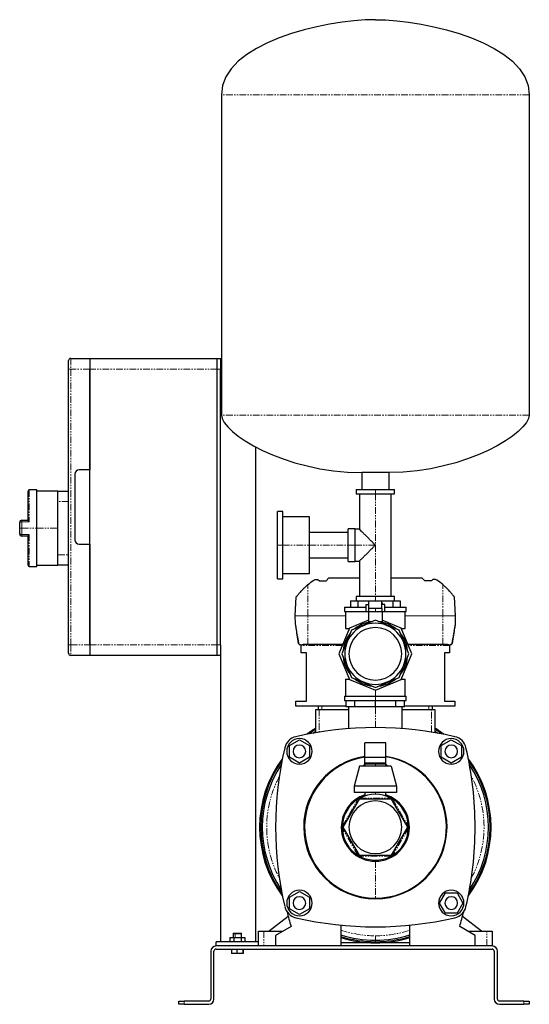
# Model space of a CAD drawing. Header units: millimetres. Extents: x 5 to 1682, y 12 to 941.
# Tile 3 of 3: x 1202 to 1682, y 12 to 941. Entities that reach past the tile are written whole.
import ezdxf

# ---------------------------------------------------------------- set-up
doc = ezdxf.new("R2010")
doc.units = ezdxf.units.MM
doc.linetypes.add('PHANTOM', pattern=[12.7, 6.35, -1.27, 1.27, -1.27, 1.27, -1.27])

msp = doc.modelspace()

# ---------------------------------------------------------------- linework, layer by layer
at = {"color": 7, "linetype": 'Continuous', "lineweight": 25}
for p, q in [((1391.66, 869.94), (1391.66, 567.95)), ((1681.66, 869.94), (1681.66, 567.95)), ((1247.66, 611.3), (1247.66, 619.3)), ((1249.66, 621.3), (1267.66, 621.3)), ((1267.66, 621.3), (1267.66, 611.3)), ((1267.66, 621.3), (1387.66, 621.3)), ((1387.66, 621.3), (1390.66, 621.3)), ((1387.66, 611.3), (1387.66, 621.3)), ((1390.66, 621.3), (1391.66, 621.3)), ((1390.66, 621.3), (1390.66, 611.3)), ((1247.66, 351.3), (1247.66, 611.3)), ((1267.66, 611.3), (1267.66, 516.3)), ((1267.66, 351.3), (1267.66, 611.3)), ((1387.66, 351.3), (1387.66, 611.3)), ((1390.66, 351.3), (1390.66, 611.3)), ((1423.66, 538.07), (1423.66, 71.3)), ((1253.66, 512.3), (1253.66, 450.3)), ((1267.66, 516.3), (1257.66, 516.3)), ((1549.36, 513.8), (1523.96, 513.8)), ((1523.96, 513.8), (1523.96, 497.8)), ((1549.36, 513.8), (1549.36, 497.8)), ((1209.66, 468.69), (1209.66, 496.3)), ((1217.66, 497.3), (1210.66, 497.3)), ((1217.66, 461.3), (1217.66, 497.3)), ((1237.66, 496.3), (1217.66, 496.3)), ((1237.66, 496.3), (1247.66, 496.3)), ((1237.66, 486.3), (1237.66, 496.3)), ((1518.66, 497.8), (1518.66, 493.8)), ((1518.66, 497.8), (1536.66, 497.8)), ((1518.66, 493.8), (1536.66, 493.8)), ((1521.66, 493.8), (1521.66, 460.3)), ((1536.66, 497.8), (1554.66, 497.8)), ((1536.66, 493.8), (1554.66, 493.8)), ((1551.66, 396.8), (1551.66, 493.8)), ((1554.66, 493.8), (1554.66, 497.8)), ((1237.66, 461.3), (1237.66, 486.3)), ((1449.56, 477.1), (1444.56, 477.1)), ((1444.56, 445.3), (1444.56, 477.1)), ((1449.56, 445.3), (1449.56, 477.1)), ((1201.66, 461.3), (1201.66, 466.8)), ((1203.66, 468.8), (1209.66, 468.8)), ((1474.56, 472.1), (1449.56, 472.1)), ((1474.56, 445.3), (1474.56, 472.1)), ((1201.66, 455.8), (1201.66, 461.3)), ((1217.66, 425.3), (1217.66, 461.3)), ((1237.66, 436.3), (1237.66, 461.3)), ((1511.16, 457.3), (1474.56, 457.3)), ((1517.66, 460.8), (1511.16, 460.8)), ((1511.16, 445.3), (1511.16, 460.8)), ((1517.66, 445.3), (1517.66, 460.8)), ((1521.66, 460.3), (1517.66, 460.3)), ((1209.66, 453.8), (1203.66, 453.8)), ((1209.66, 426.3), (1209.66, 453.91)), ((1257.66, 446.3), (1267.66, 446.3)), ((1267.66, 446.3), (1267.66, 351.3)), ((1444.56, 413.5), (1444.56, 445.3)), ((1449.56, 413.5), (1449.56, 445.3)), ((1474.56, 418.5), (1474.56, 445.3)), ((1511.16, 429.8), (1511.16, 445.3)), ((1517.66, 429.8), (1517.66, 445.3)), ((1237.66, 426.3), (1237.66, 436.3)), ((1474.56, 433.3), (1511.16, 433.3)), ((1511.16, 429.8), (1517.66, 429.8)), ((1517.66, 430.3), (1521.66, 430.3)), ((1521.66, 430.3), (1521.66, 396.8)), ((1210.66, 425.3), (1217.66, 425.3)), ((1217.66, 426.3), (1237.66, 426.3)), ((1247.66, 426.3), (1237.66, 426.3)), ((1449.56, 418.5), (1474.56, 418.5)), ((1444.56, 413.5), (1449.56, 413.5)), ((1478.69, 412.37), (1479.93, 413.05)), ((1479.93, 413.05), (1482.42, 413.05)), ((1482.42, 413.05), (1483.9, 411.59)), ((1483.9, 411.59), (1490.19, 411.59)), ((1490.19, 411.59), (1492.99, 414.6)), ((1492.99, 414.6), (1521.66, 414.6)), ((1551.66, 414.6), (1580.34, 414.6)), ((1583.14, 411.59), (1580.34, 414.6)), ((1589.43, 411.59), (1583.14, 411.59)), ((1590.91, 413.05), (1589.43, 411.59)), ((1593.39, 413.05), (1590.91, 413.05)), ((1594.64, 412.37), (1593.39, 413.05)), ((1461.28, 378.72), (1462.21, 396.4)), ((1513.21, 392.8), (1513.21, 386.8)), ((1513.21, 392.8), (1520.08, 392.8)), ((1518.66, 396.8), (1518.66, 392.8)), ((1536.66, 396.8), (1518.66, 396.8)), ((1520.08, 392.8), (1520.08, 386.8)), ((1520.08, 392.8), (1536.66, 392.8)), ((1530.16, 390.77), (1530.16, 389.37)), ((1530.16, 390.77), (1530.66, 390.77)), ((1530.66, 385.55), (1530.66, 392.37)), ((1542.66, 392.37), (1530.66, 392.37)), ((1554.66, 396.8), (1536.66, 396.8)), ((1536.66, 392.8), (1536.66, 392.37)), ((1536.66, 392.8), (1553.24, 392.8)), ((1542.66, 385.55), (1542.66, 392.37)), ((1542.66, 390.77), (1543.16, 390.77)), ((1543.16, 390.77), (1543.16, 389.37)), ((1553.24, 392.8), (1553.24, 386.8)), ((1553.24, 392.8), (1560.11, 392.8)), ((1554.66, 392.8), (1554.66, 396.8)), ((1560.11, 392.8), (1560.11, 386.8)), ((1612.04, 378.72), (1611.12, 396.4)), ((1507.66, 386.8), (1507.66, 382.8)), ((1507.66, 386.8), (1527.66, 386.8)), ((1507.66, 382.8), (1527.66, 382.8)), ((1508.66, 382.8), (1508.66, 366.8)), ((1527.66, 389.37), (1527.66, 382.37)), ((1527.66, 389.37), (1530.66, 389.37)), ((1530.66, 382.37), (1527.66, 382.37)), ((1530.16, 382.37), (1530.16, 373.35)), ((1536.66, 385.55), (1530.66, 385.55)), ((1536.66, 382.37), (1530.66, 382.37)), ((1542.66, 385.55), (1536.66, 385.55)), ((1542.66, 382.37), (1536.66, 382.37)), ((1545.66, 389.37), (1542.66, 389.37)), ((1545.66, 382.37), (1542.66, 382.37)), ((1543.16, 382.37), (1543.16, 373.35)), ((1545.66, 382.37), (1545.66, 389.37)), ((1545.66, 386.8), (1565.66, 386.8)), ((1545.66, 382.8), (1565.66, 382.8)), ((1564.66, 366.8), (1564.66, 382.8)), ((1565.66, 382.8), (1565.66, 386.8)), ((1461.29, 371.81), (1461.28, 378.67)), ((1530.16, 374.48), (1512.35, 367.11)), ((1536.66, 374.48), (1514.26, 365.2)), ((1530.16, 373.35), (1533.93, 373.35)), ((1559.07, 365.2), (1536.66, 374.48)), ((1539.4, 373.35), (1543.16, 373.35)), ((1560.97, 367.11), (1543.16, 374.48)), ((1612.03, 371.81), (1612.04, 378.67)), ((1512.35, 367.11), (1502.28, 342.8)), ((1514.26, 365.2), (1504.98, 342.8)), ((1508.66, 366.8), (1512.22, 366.8)), ((1511.66, 366.8), (1511.66, 365.44)), ((1568.35, 342.8), (1559.07, 365.2)), ((1571.04, 342.8), (1560.97, 367.11)), ((1561.1, 366.8), (1564.66, 366.8)), ((1561.66, 365.44), (1561.66, 366.8)), ((1247.66, 343.3), (1247.66, 351.3)), ((1267.66, 351.3), (1267.66, 341.3)), ((1387.66, 341.3), (1387.66, 351.3)), ((1390.66, 351.3), (1390.66, 341.3)), ((1465.66, 351.6), (1465.36, 351.6)), ((1466.66, 343.6), (1466.66, 351.6)), ((1466.66, 351.6), (1466.83, 351.6)), ((1471.66, 343.6), (1466.66, 343.6)), ((1473.16, 351.6), (1468.8, 351.6)), ((1471.66, 298.3), (1471.66, 343.6)), ((1505.93, 351.6), (1473.16, 351.6)), ((1600.16, 351.6), (1567.4, 351.6)), ((1604.53, 351.6), (1600.16, 351.6)), ((1606.66, 343.6), (1601.66, 343.6)), ((1601.66, 343.6), (1601.66, 298.3)), ((1606.49, 351.6), (1606.66, 351.6)), ((1606.66, 351.6), (1606.66, 343.6)), ((1607.97, 351.6), (1607.66, 351.6)), ((1267.66, 341.3), (1249.66, 341.3)), ((1387.66, 341.3), (1267.66, 341.3)), ((1390.66, 341.3), (1387.66, 341.3)), ((1390.66, 341.3), (1390.66, 71.3)), ((1502.28, 342.8), (1512.35, 318.49)), ((1504.98, 342.8), (1514.26, 320.39)), ((1559.07, 320.39), (1568.35, 342.8)), ((1560.97, 318.49), (1571.04, 342.8)), ((1508.66, 318.8), (1508.66, 302.8)), ((1508.66, 318.8), (1512.22, 318.8)), ((1511.66, 320.15), (1511.66, 318.8)), ((1512.35, 318.49), (1536.66, 308.42)), ((1514.26, 320.39), (1536.66, 311.11)), ((1536.66, 311.11), (1559.07, 320.39)), ((1536.66, 308.42), (1560.97, 318.49)), ((1561.1, 318.8), (1564.66, 318.8)), ((1561.66, 318.8), (1561.66, 320.15)), ((1564.66, 302.8), (1564.66, 318.8)), ((1461.66, 293.3), (1461.66, 298.3)), ((1461.66, 298.3), (1471.66, 298.3)), ((1507.66, 302.8), (1507.66, 298.8)), ((1507.66, 302.8), (1536.66, 302.8)), ((1507.66, 298.8), (1536.66, 298.8)), ((1509.16, 292.8), (1509.16, 298.8)), ((1517.22, 292.8), (1517.22, 298.8)), ((1536.66, 302.8), (1565.66, 302.8)), ((1536.66, 298.8), (1565.66, 298.8)), ((1536.66, 292.8), (1536.66, 298.8)), ((1556.11, 292.8), (1556.11, 298.8)), ((1564.16, 292.8), (1564.16, 298.8)), ((1565.66, 298.8), (1565.66, 302.8)), ((1601.66, 298.3), (1611.66, 298.3)), ((1611.66, 298.3), (1611.66, 293.3)), ((1509.16, 293.3), (1461.66, 293.3)), ((1480.66, 268.51), (1480.66, 290.3)), ((1480.66, 290.3), (1483.66, 290.3)), ((1483.16, 290.3), (1483.16, 293.3)), ((1483.66, 290.3), (1511.26, 290.3)), ((1517.22, 292.8), (1509.16, 292.8)), ((1511.26, 292.8), (1511.26, 272.32)), ((1536.66, 292.8), (1517.22, 292.8)), ((1556.11, 292.8), (1536.66, 292.8)), ((1564.16, 292.8), (1556.11, 292.8)), ((1562.06, 272.32), (1562.06, 292.8)), ((1562.06, 290.3), (1589.66, 290.3)), ((1611.66, 293.3), (1564.16, 293.3)), ((1589.66, 290.3), (1592.66, 290.3)), ((1590.16, 293.3), (1590.16, 290.3)), ((1592.66, 290.3), (1592.66, 268.51)), ((1455.66, 256.28), (1465.16, 261.77)), ((1465.16, 261.77), (1474.66, 256.28)), ((1598.66, 256.28), (1608.16, 261.77)), ((1608.16, 261.77), (1617.66, 256.28)), ((1455.66, 245.31), (1455.66, 256.28)), ((1474.66, 256.28), (1474.66, 245.31)), ((1546.66, 258.82), (1526.66, 258.82)), ((1526.66, 245.49), (1526.66, 258.82)), ((1546.66, 245.49), (1546.66, 258.82)), ((1598.66, 245.31), (1598.66, 256.28)), ((1617.66, 256.28), (1617.66, 245.31)), ((1465.16, 239.83), (1455.66, 245.31)), ((1474.66, 245.31), (1465.16, 239.83)), ((1526.66, 238.9), (1526.66, 245.49)), ((1526.66, 245.49), (1546.66, 245.49)), ((1546.66, 238.9), (1546.66, 245.49)), ((1608.16, 239.83), (1598.66, 245.31)), ((1617.66, 245.31), (1608.16, 239.83)), ((1521.66, 236.9), (1516.66, 218.15)), ((1551.66, 236.9), (1521.66, 236.9)), ((1527.66, 239.9), (1526.66, 238.9)), ((1526.66, 238.9), (1526.66, 236.9)), ((1536.66, 238.9), (1526.66, 238.9)), ((1527.66, 239.9), (1536.66, 239.9)), ((1536.66, 239.9), (1545.66, 239.9)), ((1546.66, 238.9), (1536.66, 238.9)), ((1546.66, 238.9), (1545.66, 239.9)), ((1546.66, 236.9), (1546.66, 238.9)), ((1551.66, 236.9), (1556.66, 218.15)), ((1516.66, 218.15), (1516.66, 211.9)), ((1556.66, 218.15), (1516.66, 218.15)), ((1556.66, 218.15), (1556.66, 211.9)), ((1521.39, 205.75), (1506.12, 179.3)), ((1556.66, 211.9), (1516.66, 211.9)), ((1551.93, 205.75), (1521.39, 205.75)), ((1526.66, 211.9), (1526.66, 208.75)), ((1546.66, 208.75), (1546.66, 211.9)), ((1567.21, 179.3), (1551.93, 205.75)), ((1506.12, 179.3), (1521.39, 152.85)), ((1551.93, 152.85), (1567.21, 179.3)), ((1521.39, 152.85), (1551.93, 152.85)), ((1455.66, 113.28), (1465.16, 118.77)), ((1455.66, 102.31), (1455.66, 113.28)), ((1465.16, 118.77), (1474.66, 113.28)), ((1474.66, 113.28), (1474.66, 102.31)), ((1597.19, 107.8), (1602.68, 117.3)), ((1602.68, 117.3), (1613.65, 117.3)), ((1613.65, 117.3), (1619.13, 107.8)), ((1465.16, 96.83), (1455.66, 102.31)), ((1474.66, 102.31), (1465.16, 96.83)), ((1602.68, 98.3), (1597.19, 107.8)), ((1619.13, 107.8), (1613.65, 98.3)), ((1454.6, 95.06), (1436.66, 81.3)), ((1613.65, 98.3), (1602.68, 98.3)), ((1636.66, 81.3), (1618.73, 95.06)), ((1457.22, 85.7), (1442.66, 77.3)), ((1504.16, 86.9), (1504.16, 67.3)), ((1569.16, 67.3), (1569.16, 86.9)), ((1630.66, 77.3), (1616.11, 85.7)), ((1399.74, 75.3), (1399.74, 71.3)), ((1399.74, 75.3), (1403.2, 75.3)), ((1402.96, 79.3), (1402.66, 79)), ((1402.66, 79), (1402.66, 75.3)), ((1402.66, 79), (1404.48, 79)), ((1402.96, 79.3), (1404.64, 79.3)), ((1403.2, 75.3), (1403.2, 71.3)), ((1403.2, 75.3), (1410.13, 75.3)), ((1404.48, 79), (1410.66, 79)), ((1404.64, 79.3), (1410.36, 79.3)), ((1410.13, 75.3), (1410.13, 71.3)), ((1410.13, 75.3), (1413.59, 75.3)), ((1410.66, 79), (1410.36, 79.3)), ((1410.66, 75.3), (1410.66, 79)), ((1413.59, 75.3), (1413.59, 71.3)), ((1426.66, 67.3), (1426.66, 81.3)), ((1426.66, 81.3), (1431.66, 81.3)), ((1431.66, 81.3), (1449.59, 81.3)), ((1442.66, 77.3), (1442.66, 67.3)), ((1623.74, 81.3), (1641.66, 81.3)), ((1630.66, 67.3), (1630.66, 77.3)), ((1641.66, 81.3), (1646.66, 81.3)), ((1646.66, 81.3), (1646.66, 67.3)), ((1386.66, 67.3), (1386.66, 71.3)), ((1426.66, 71.3), (1386.66, 71.3)), ((1646.66, 67.3), (1386.66, 67.3)), ((1569.16, 70.3), (1504.16, 70.3)), ((1381.66, 62.3), (1381.66, 17.3)), ((1384.66, 17.3), (1384.66, 62.3)), ((1386.66, 64.3), (1646.66, 64.3)), ((1401.31, 64.3), (1401.31, 60.3)), ((1406.33, 60.3), (1401.31, 60.3)), ((1406.33, 64.3), (1406.33, 60.3)), ((1411.69, 60.3), (1406.33, 60.3)), ((1411.69, 64.3), (1411.69, 60.3)), ((1412.02, 60.3), (1411.69, 60.3)), ((1412.02, 64.3), (1412.02, 60.3)), ((1648.66, 62.3), (1648.66, 17.3)), ((1651.66, 17.3), (1651.66, 62.3)), ((1351.66, 12.3), (1351.66, 15.3)), ((1351.66, 15.3), (1356.66, 15.3)), ((1356.66, 12.3), (1351.66, 12.3)), ((1379.66, 15.3), (1356.66, 15.3)), ((1356.66, 12.3), (1379.66, 12.3)), ((1676.66, 15.3), (1653.66, 15.3)), ((1653.66, 12.3), (1676.66, 12.3)), ((1676.66, 15.3), (1681.66, 15.3)), ((1681.66, 12.3), (1676.66, 12.3)), ((1681.66, 15.3), (1681.66, 12.3))]:
    msp.add_line(p, q, dxfattribs=at)
at = {"color": 8, "linetype": 'PHANTOM', "lineweight": 18}
for p, q in [((1681.66, 869.94), (1391.66, 869.94)), ((1249.66, 621.3), (1249.66, 611.3)), ((1249.66, 611.3), (1247.66, 611.3)), ((1249.66, 611.3), (1249.66, 351.3)), ((1267.66, 611.3), (1249.66, 611.3)), ((1387.66, 611.3), (1267.66, 611.3)), ((1390.66, 611.3), (1387.66, 611.3)), ((1681.66, 567.95), (1391.66, 567.95)), ((1210.66, 497.3), (1210.66, 467.12)), ((1536.66, 497.8), (1536.66, 493.8)), ((1536.66, 493.8), (1536.66, 445.3)), ((1247.66, 486.3), (1237.66, 486.3)), ((1203.66, 468.8), (1203.66, 467.12)), ((1203.66, 467.12), (1203.66, 461.3)), ((1210.66, 467.12), (1203.66, 467.12)), ((1203.66, 461.3), (1201.66, 461.3)), ((1203.66, 461.3), (1203.66, 455.47)), ((1203.66, 461.3), (1217.66, 461.3)), ((1203.66, 455.47), (1210.66, 455.47)), ((1203.66, 453.8), (1203.66, 455.47)), ((1210.66, 455.47), (1210.66, 425.3)), ((1217.66, 461.3), (1237.66, 461.3)), ((1444.56, 445.3), (1449.56, 445.3)), ((1449.56, 445.3), (1474.56, 445.3)), ((1474.56, 445.3), (1511.16, 445.3)), ((1511.16, 445.3), (1517.66, 445.3)), ((1517.66, 445.3), (1536.66, 445.3)), ((1536.66, 445.3), (1536.66, 396.8)), ((1237.66, 436.3), (1247.66, 436.3)), ((1473.16, 378.72), (1473.16, 408.08)), ((1600.16, 378.72), (1600.16, 408.08)), ((1536.66, 392.8), (1536.66, 396.8)), ((1536.66, 382.37), (1536.66, 385.55)), ((1461.28, 378.72), (1473.16, 378.72)), ((1473.16, 378.67), (1461.28, 378.67)), ((1473.16, 378.72), (1473.16, 378.67)), ((1473.16, 378.72), (1508.66, 378.72)), ((1508.66, 378.72), (1473.16, 378.67)), ((1473.16, 351.6), (1473.16, 378.67)), ((1564.66, 378.72), (1600.16, 378.72)), ((1600.16, 378.67), (1564.66, 378.72)), ((1600.16, 378.72), (1600.16, 378.67)), ((1600.16, 378.72), (1612.04, 378.72)), ((1612.04, 378.67), (1600.16, 378.67)), ((1600.16, 351.6), (1600.16, 378.67)), ((1249.66, 351.3), (1247.66, 351.3)), ((1249.66, 351.3), (1249.66, 341.3)), ((1249.66, 351.3), (1267.66, 351.3)), ((1267.66, 351.3), (1387.66, 351.3)), ((1387.66, 351.3), (1390.66, 351.3)), ((1505.51, 350.6), (1466.84, 350.6)), ((1606.49, 350.6), (1567.81, 350.6)), ((1536.66, 302.8), (1536.66, 308.42)), ((1536.66, 298.8), (1536.66, 302.8)), ((1483.66, 290.3), (1483.66, 269.01)), ((1486.16, 293.3), (1486.16, 290.3)), ((1536.66, 273.3), (1536.66, 292.8)), ((1587.16, 290.3), (1587.16, 293.3)), ((1589.66, 269.01), (1589.66, 290.3)), ((1536.66, 239.9), (1536.66, 238.9)), ((1536.66, 238.9), (1536.66, 236.9)), ((1505.58, 180.36), (1520.2, 205.68)), ((1522.04, 206.75), (1551.28, 206.75)), ((1536.66, 211.9), (1536.66, 210.4)), ((1553.13, 205.68), (1567.75, 180.36)), ((1520.2, 152.91), (1505.58, 178.23)), ((1567.75, 178.23), (1553.13, 152.91)), ((1551.28, 151.85), (1522.04, 151.85)), ((1536.66, 147.2), (1536.66, 112.3)), ((1404.64, 79.3), (1404.48, 79)), ((1404.48, 75.3), (1404.48, 79)), ((1431.66, 81.3), (1431.66, 67.3)), ((1536.66, 72.8), (1536.66, 76.93)), ((1641.66, 67.3), (1641.66, 81.3)), ((1536.66, 72.8), (1536.66, 71.3)), ((1356.66, 15.3), (1356.66, 12.3)), ((1676.66, 12.3), (1676.66, 15.3))]:
    msp.add_line(p, q, dxfattribs=at)
at = {"color": 7, "linetype": 'Continuous', "lineweight": 25, "flags": 128}
for points in [[(1466.84, 350.6), (1466.84, 351.16), (1466.83, 351.6)], [(1606.49, 351.6), (1606.49, 351.04), (1606.49, 350.6)], [(1480.66, 271.64), (1478.27, 270.15), (1474.07, 267.31)], [(1477.7, 267.99), (1480.16, 269.57), (1480.66, 269.89)], [(1599.26, 267.31), (1595.05, 270.15), (1592.66, 271.64)], [(1592.66, 269.89), (1593.17, 269.57), (1595.62, 267.99)], [(1525, 236.9), (1526.46, 238.37), (1526.66, 238.55)], [(1546.66, 238.55), (1546.87, 238.37), (1548.33, 236.9)]]:
    msp.add_lwpolyline(points, dxfattribs=at)
at = {"color": 7, "linetype": 'Continuous', "lineweight": 25}
for centre, radius, start, end in [((1249.66, 619.3), 2, 90, 180), ((1257.66, 512.3), 4, 90, 180), ((1210.66, 496.3), 1, 90, 180), ((1203.66, 466.8), 2, 90, 180), ((1203.66, 455.8), 2, 180, 270), ((1257.66, 450.3), 4, 180, 270), ((1210.66, 426.3), 1, 180, 270), ((1462.28, 378.67), 1, 177, 180.1), ((1462.29, 371.81), 1, 180.1, 189.05406), ((1536.66, 342.8), 28.8, 90, 270), ((1536.66, 342.8), 30.55, 95.86619, 129.13381), ((1536.66, 342.8), 28.8, 270, 90), ((1536.66, 342.8), 30.55, 50.86619, 84.13381), ((1611.03, 371.81), 1, 350.94594, 359.9), ((1611.04, 378.67), 1, 359.9, 3), ((1536.66, 342.8), 24.83, 90, 270), ((1536.66, 342.8), 24.83, 270, 90), ((1536.66, 342.8), 30.55, 140.86619, 174.13381), ((1536.66, 342.8), 30.55, 5.86619, 39.13381), ((1249.66, 343.3), 2, 180, 270), ((1536.66, 342.8), 30.55, 185.86619, 219.13381), ((1536.66, 342.8), 30.55, 320.86619, 354.13381), ((1536.66, 342.8), 30.55, 230.86619, 264.13381), ((1536.66, 342.8), 30.55, 275.86619, 309.13381), ((1536.66, -56.7), 330, 76.87666, 103.12334), ((1536.66, 179.3), 109, 120.91471, 126.56329), ((1536.66, 179.3), 109, 53.43671, 59.08529), ((1464.92, 251.04), 14, 103.12334, 166.87666), ((1465.16, 250.8), 12, 90, 270), ((1465.16, 250.8), 12, 270, 90), ((1608.16, 250.8), 12, 0, 180), ((1608.41, 251.04), 14, 13.12334, 76.87666), ((1772.66, 179.3), 330, 166.87666, 193.12334), ((1465.16, 250.8), 6, 0, 180), ((1465.16, 250.8), 6, 180, 0), ((1608.16, 250.8), 12, 180, 0), ((1608.16, 250.8), 6, 0, 180), ((1608.16, 250.8), 6, 180, 0), ((1300.66, 179.3), 330, 0, 13.12334), ((1536.66, 179.3), 109, 143.43671, 216.56329), ((1536.66, 179.3), 108, 144.57681, 215.42319), ((1536.66, 179.3), 67.5, 98.51962, 180), ((1537.05, 179.3), 67, 98.91543, 269.67211), ((1536.66, 179.3), 67, 270, 81.41632), ((1536.66, 179.3), 67.5, 0, 81.48038), ((1536.66, 179.3), 109, 323.43671, 36.56329), ((1536.66, 179.3), 108, 324.57681, 35.42319), ((1536.66, 179.3), 106.5, 146.38448, 213.61552), ((1536.66, 179.3), 106.5, 326.38448, 33.61552), ((1536.66, 179.3), 32.1, 108.15125, 180), ((1536.66, 179.3), 31.1, 121.96208, 178.03792), ((1536.66, 179.3), 31.1, 61.96208, 118.03792), ((1536.66, 179.3), 32.1, 0, 71.84875), ((1536.66, 179.3), 31.1, 1.96208, 58.03792), ((1536.66, 179.3), 24.83, 0, 180), ((1536.66, 179.3), 67.5, 180, 0), ((1536.66, 179.3), 32.1, 180, 0), ((1536.66, 179.3), 31.1, 181.96208, 238.03792), ((1536.66, 179.3), 24.83, 180, 0), ((1536.66, 179.3), 31.1, 301.96208, 358.03792), ((1300.66, 179.3), 330, 346.87666, 0), ((1536.66, 179.3), 31.1, 241.96208, 298.03792), ((1465.16, 107.8), 12, 90, 270), ((1465.16, 107.8), 6, 0, 180), ((1465.16, 107.8), 12, 270, 90), ((1608.16, 107.8), 12, 90, 270), ((1608.16, 107.8), 6, 0, 180), ((1608.16, 107.8), 12, 270, 90), ((1464.92, 107.55), 14, 193.12334, 256.87666), ((1465.16, 107.8), 6, 180, 0), ((1608.16, 107.8), 6, 180, 0), ((1608.41, 107.55), 14, 283.12334, 346.87666), ((1773.66, 179.3), 330, 193.99121, 196.47707), ((1536.66, 415.3), 330, 256.87666, 283.12334), ((1299.66, 179.3), 330, 343.52293, 346.00879), ((1536.66, 179.3), 106.5, 252.23195, 270), ((1536.66, 179.3), 108, 252.48678, 270), ((1536.66, 179.3), 109, 252.65257, 270), ((1536.66, 179.3), 106.5, 270, 287.76805), ((1536.66, 179.3), 108, 270, 287.51322), ((1536.66, 179.3), 109, 270, 287.34743), ((1386.66, 62.3), 5, 90, 180), ((1646.66, 62.3), 5, 0, 90), ((1386.66, 62.3), 2, 90, 180), ((1646.66, 62.3), 2, 0, 90), ((1379.66, 17.3), 5, 270, 0), ((1379.66, 17.3), 2, 270, 0), ((1653.66, 17.3), 5, 180, 270), ((1653.66, 17.3), 2, 180, 270)]:
    msp.add_arc(centre, radius, start, end, dxfattribs=at)
at = {"color": 8, "linetype": 'PHANTOM', "lineweight": 18}
for centre, radius, start, end in [((1203.18, 463.79), 3.37, 81.68985, 116.68782), ((1203.18, 458.81), 3.37, 243.31218, 278.31015), ((1536.66, 179.3), 102.37, 152.15866, 207.84134), ((1536.66, 179.3), 102.37, 332.15866, 27.84134), ((1536.66, 179.3), 102.37, 251.48933, 270), ((1536.66, 179.3), 102.37, 270, 288.51067)]:
    msp.add_arc(centre, radius, start, end, dxfattribs=at)
at = {"color": 7, "linetype": 'Continuous', "lineweight": 25}
for points in [[(1536.66, 940.8), (1488.21, 940.8), (1391.66, 918.63), (1391.66, 869.94)], [(1536.66, 940.8), (1585.12, 940.8), (1681.66, 918.63), (1681.66, 869.94)], [(1391.66, 567.95), (1391.66, 551.37), (1450.6, 513.8), (1523.96, 513.8)], [(1681.66, 567.95), (1681.66, 551.37), (1622.72, 513.8), (1549.36, 513.8)], [(1473.16, 408.08), (1474.94, 409.6), (1476.78, 411.03), (1478.69, 412.37)], [(1600.16, 408.08), (1598.39, 409.6), (1596.54, 411.03), (1594.64, 412.37)]]:
    msp.add_open_spline(points, degree=3, dxfattribs=at)
for points, knots in [([(1210.66, 467.12), (1210.63, 467.16), (1210.58, 467.24), (1210.5, 467.35), (1210.44, 467.44), (1210.38, 467.53), (1210.28, 467.66), (1210.16, 467.83), (1210.01, 468.05), (1209.88, 468.24), (1209.77, 468.4), (1209.71, 468.53), (1209.67, 468.62), (1209.67, 468.66), (1209.66, 468.69)], [0, 0, 0, 0, 0.063856, 0.120873, 0.171052, 0.214393, 0.250897, 0.383944, 0.499792, 0.631929, 0.749742, 0.839158, 0.922245, 1, 1, 1, 1]), ([(1209.66, 453.91), (1209.66, 453.92), (1209.67, 453.94), (1209.67, 453.98), (1209.69, 454.02), (1209.71, 454.07), (1209.74, 454.12), (1209.79, 454.21), (1209.88, 454.35), (1210.01, 454.55), (1210.16, 454.76), (1210.31, 454.98), (1210.48, 455.22), (1210.6, 455.38), (1210.66, 455.47)], [0, 0, 0, 0, 0.0383021, 0.0777981, 0.118633, 0.1609378, 0.2048303, 0.2504161, 0.3681889, 0.5003589, 0.6161658, 0.7492463, 0.8532533, 1, 1, 1, 1]), ([(1536.66, 445.3), (1536.04, 445.92), (1535.37, 446.59), (1533.97, 447.99), (1533.23, 448.73), (1531.7, 450.26), (1530.9, 451.06), (1529.28, 452.68), (1528.46, 453.5), (1526.86, 455.1), (1526.08, 455.88), (1524.64, 457.32), (1523.98, 457.98), (1522.87, 459.09), (1522.43, 459.53), (1521.82, 460.14), (1521.66, 460.3), (1521.66, 460.3)], [0, 0, 0, 0, 0.125, 0.125, 0.25, 0.25, 0.375, 0.375, 0.5, 0.5, 0.625, 0.625, 0.75, 0.75, 0.875, 0.875, 1, 1, 1, 1]), ([(1521.66, 430.3), (1521.66, 430.3), (1521.82, 430.46), (1522.43, 431.06), (1522.87, 431.51), (1523.98, 432.62), (1524.64, 433.28), (1526.08, 434.72), (1526.86, 435.5), (1528.46, 437.1), (1529.28, 437.92), (1530.9, 439.53), (1531.7, 440.33), (1533.23, 441.86), (1533.97, 442.6), (1535.37, 444.01), (1536.04, 444.67), (1536.66, 445.3)], [0, 0, 0, 0, 0.125, 0.125, 0.25, 0.25, 0.375, 0.375, 0.5, 0.5, 0.625, 0.625, 0.75, 0.75, 0.875, 0.875, 1, 1, 1, 1]), ([(1462.21, 396.4), (1462.21, 396.4), (1462.21, 396.4), (1462.22, 396.42), (1462.24, 396.44), (1462.26, 396.47), (1462.29, 396.51), (1462.32, 396.55), (1462.37, 396.61), (1462.41, 396.67), (1462.47, 396.74), (1462.6, 396.92), (1462.88, 397.28), (1463.36, 397.89), (1463.92, 398.6), (1464.55, 399.37), (1465.25, 400.19), (1466.23, 401.31), (1467.31, 402.49), (1468.45, 403.68), (1469.34, 404.57), (1470.26, 405.47), (1471.05, 406.21), (1471.7, 406.79), (1472.18, 407.23), (1472.67, 407.66), (1473, 407.94), (1473.16, 408.08)], [0, 0, 0, 0, 0.012261, 0.024517, 0.03679, 0.049101, 0.06147, 0.073919, 0.086467, 0.099134, 0.11194, 0.124903, 0.185586, 0.250113, 0.310905, 0.375035, 0.436448, 0.500087, 0.624469, 0.68702, 0.74985, 0.812641, 0.875038, 0.906629, 0.937962, 0.969073, 1, 1, 1, 1]), ([(1611.12, 396.4), (1611.12, 396.4), (1611.11, 396.4), (1611.11, 396.42), (1611.09, 396.44), (1611.07, 396.47), (1611.04, 396.51), (1611, 396.55), (1610.96, 396.61), (1610.91, 396.67), (1610.86, 396.74), (1610.72, 396.92), (1610.45, 397.28), (1609.98, 397.88), (1609.41, 398.6), (1608.79, 399.35), (1608.09, 400.18), (1607.11, 401.3), (1606.02, 402.49), (1604.88, 403.68), (1603.96, 404.6), (1603.04, 405.49), (1602.24, 406.24), (1601.61, 406.81), (1601.11, 407.25), (1600.63, 407.67), (1600.32, 407.95), (1600.16, 408.08)], [0, 0, 0, 0, 0.012117, 0.024284, 0.036513, 0.048817, 0.061209, 0.073701, 0.086304, 0.09903, 0.111891, 0.124898, 0.184762, 0.250107, 0.309388, 0.375028, 0.433854, 0.500081, 0.624465, 0.68709, 0.749847, 0.817639, 0.875036, 0.908188, 0.940061, 0.970663, 1, 1, 1, 1]), ([(1530.66, 382.37), (1530.66, 382.42), (1530.66, 382.52), (1530.66, 382.69), (1530.66, 382.88), (1530.66, 383.14), (1530.66, 383.47), (1530.66, 383.98), (1530.66, 384.68), (1530.66, 385.24), (1530.66, 385.55)], [0, 0, 0, 0, 0.053379, 0.112838, 0.17838, 0.250006, 0.365464, 0.499996, 0.72298, 1, 1, 1, 1]), ([(1542.66, 385.55), (1542.66, 385.24), (1542.66, 384.68), (1542.66, 383.98), (1542.66, 383.47), (1542.66, 383.11), (1542.66, 382.82), (1542.66, 382.58), (1542.66, 382.44), (1542.66, 382.37)], [0, 0, 0, 0, 0.2769956, 0.5000274, 0.634507, 0.7500175, 0.844143, 0.9274688, 1, 1, 1, 1]), ([(1464.37, 352.44), (1463.9, 355.41), (1463.46, 358.14), (1462.7, 362.94), (1462.37, 365), (1461.84, 368.33), (1461.64, 369.59), (1461.37, 371.25), (1461.31, 371.66), (1461.31, 371.66)], [0, 0, 0, 0, 0.25, 0.25, 0.5, 0.5, 0.75, 0.75, 1, 1, 1, 1]), ([(1612.02, 371.66), (1612.02, 371.66), (1611.96, 371.25), (1611.69, 369.59), (1611.49, 368.33), (1610.96, 365), (1610.63, 362.94), (1609.87, 358.14), (1609.43, 355.41), (1608.96, 352.44)], [0, 0, 0, 0, 0.25, 0.25, 0.5, 0.5, 0.75, 0.75, 1, 1, 1, 1]), ([(1464.78, 351.78), (1464.76, 351.8), (1464.71, 351.83), (1464.65, 351.88), (1464.6, 351.94), (1464.54, 352.01), (1464.48, 352.1), (1464.41, 352.25), (1464.38, 352.37), (1464.37, 352.44)], [0, 0, 0, 0, 0.086626, 0.179861, 0.279799, 0.386516, 0.500074, 0.708047, 1, 1, 1, 1]), ([(1464.78, 351.78), (1464.8, 351.77), (1464.84, 351.74), (1464.91, 351.7), (1464.98, 351.67), (1465.08, 351.63), (1465.2, 351.6), (1465.3, 351.6), (1465.36, 351.6)], [0, 0, 0, 0, 0.1228683, 0.2466766, 0.3718744, 0.4988961, 0.7499926, 1, 1, 1, 1]), ([(1465.66, 351.6), (1465.69, 351.6), (1465.75, 351.59), (1465.84, 351.58), (1465.92, 351.56), (1466.04, 351.53), (1466.17, 351.46), (1466.33, 351.35), (1466.47, 351.2), (1466.56, 351.04), (1466.62, 350.89), (1466.66, 350.74), (1466.66, 350.65), (1466.66, 350.6)], [0, 0, 0, 0, 0.063651, 0.126215, 0.187999, 0.24932, 0.376603, 0.499168, 0.626689, 0.749488, 0.834198, 0.916869, 1, 1, 1, 1]), ([(1466.84, 350.6), (1466.84, 350.62), (1466.84, 350.66), (1466.85, 350.73), (1466.87, 350.79), (1466.89, 350.85), (1466.93, 350.94), (1467, 351.04), (1467.14, 351.18), (1467.34, 351.33), (1467.63, 351.45), (1467.97, 351.54), (1468.36, 351.59), (1468.65, 351.59), (1468.8, 351.6)], [0, 0, 0, 0, 0.024537, 0.049076, 0.073954, 0.099495, 0.125997, 0.185971, 0.251522, 0.368036, 0.501642, 0.649775, 0.815378, 1, 1, 1, 1]), ([(1604.53, 351.6), (1604.6, 351.6), (1604.75, 351.59), (1604.97, 351.58), (1605.17, 351.56), (1605.36, 351.53), (1605.54, 351.49), (1605.75, 351.42), (1605.98, 351.33), (1606.19, 351.18), (1606.33, 351.04), (1606.41, 350.92), (1606.46, 350.81), (1606.48, 350.71), (1606.49, 350.63), (1606.49, 350.6)], [0, 0, 0, 0, 0.094728, 0.184559, 0.269641, 0.350151, 0.426298, 0.498329, 0.631989, 0.74862, 0.814171, 0.874223, 0.917752, 0.959181, 1, 1, 1, 1]), ([(1606.66, 350.6), (1606.66, 350.63), (1606.67, 350.69), (1606.68, 350.77), (1606.7, 350.86), (1606.72, 350.94), (1606.77, 351.06), (1606.86, 351.2), (1607, 351.35), (1607.15, 351.46), (1607.32, 351.54), (1607.49, 351.59), (1607.61, 351.59), (1607.66, 351.6)], [0, 0, 0, 0, 0.04998, 0.099445, 0.148935, 0.198989, 0.250127, 0.372663, 0.500009, 0.622642, 0.750113, 0.873459, 1, 1, 1, 1]), ([(1607.97, 351.6), (1608, 351.6), (1608.07, 351.6), (1608.17, 351.62), (1608.29, 351.65), (1608.42, 351.7), (1608.51, 351.75), (1608.55, 351.78)], [0, 0, 0, 0, 0.165947, 0.331948, 0.498952, 0.752221, 1, 1, 1, 1]), ([(1608.55, 351.78), (1608.57, 351.8), (1608.61, 351.83), (1608.67, 351.88), (1608.73, 351.94), (1608.78, 352.01), (1608.83, 352.08), (1608.88, 352.17), (1608.92, 352.26), (1608.94, 352.36), (1608.95, 352.42), (1608.96, 352.44)], [0, 0, 0, 0, 0.083688, 0.175725, 0.276068, 0.384596, 0.501121, 0.611615, 0.750604, 0.914631, 1, 1, 1, 1]), ([(1520.2, 205.68), (1520.25, 205.72), (1520.36, 205.78), (1520.52, 205.88), (1520.68, 205.97), (1520.83, 206.06), (1520.97, 206.15), (1521.07, 206.2), (1521.11, 206.23)], [0, 0, 0, 0, 0.179035, 0.352627, 0.521123, 0.684903, 0.844379, 1, 1, 1, 1]), ([(1521.11, 206.23), (1521.16, 206.26), (1521.25, 206.31), (1521.4, 206.39), (1521.55, 206.48), (1521.71, 206.57), (1521.88, 206.66), (1521.99, 206.72), (1522.04, 206.75)], [0, 0, 0, 0, 0.155621, 0.315097, 0.478877, 0.647373, 0.820965, 1, 1, 1, 1]), ([(1521.11, 206.23), (1521.19, 206.09), (1521.27, 205.96), (1521.37, 205.79), (1521.39, 205.75), (1521.39, 205.75)], [0, 0, 0, 0, 0.5, 0.5, 1, 1, 1, 1]), ([(1551.28, 206.75), (1551.34, 206.72), (1551.45, 206.66), (1551.61, 206.57), (1551.77, 206.48), (1551.93, 206.39), (1552.07, 206.31), (1552.17, 206.26), (1552.21, 206.23)], [0, 0, 0, 0, 0.179035, 0.352627, 0.521123, 0.684903, 0.844379, 1, 1, 1, 1]), ([(1552.21, 206.23), (1552.13, 206.09), (1552.06, 205.96), (1551.96, 205.79), (1551.93, 205.75), (1551.93, 205.75)], [0, 0, 0, 0, 0.5, 0.5, 1, 1, 1, 1]), ([(1552.21, 206.23), (1552.26, 206.2), (1552.35, 206.15), (1552.5, 206.06), (1552.65, 205.97), (1552.8, 205.88), (1552.96, 205.78), (1553.07, 205.72), (1553.13, 205.68)], [0, 0, 0, 0, 0.155621, 0.315097, 0.478877, 0.647373, 0.820965, 1, 1, 1, 1]), ([(1505.56, 179.3), (1505.56, 179.35), (1505.56, 179.46), (1505.56, 179.63), (1505.57, 179.8), (1505.57, 179.98), (1505.58, 180.17), (1505.58, 180.3), (1505.58, 180.36)], [0, 0, 0, 0, 0.155621, 0.315097, 0.478877, 0.647373, 0.820965, 1, 1, 1, 1]), ([(1505.56, 179.3), (1505.73, 179.3), (1505.87, 179.3), (1506.07, 179.3), (1506.12, 179.3), (1506.12, 179.3)], [0, 0, 0, 0, 0.5, 0.5, 1, 1, 1, 1]), ([(1505.58, 178.23), (1505.58, 178.3), (1505.58, 178.42), (1505.57, 178.61), (1505.57, 178.79), (1505.56, 178.97), (1505.56, 179.13), (1505.56, 179.24), (1505.56, 179.3)], [0, 0, 0, 0, 0.179035, 0.352627, 0.521123, 0.684903, 0.844379, 1, 1, 1, 1]), ([(1567.21, 179.3), (1567.21, 179.3), (1567.25, 179.3), (1567.45, 179.3), (1567.6, 179.3), (1567.76, 179.3)], [0, 0, 0, 0, 0.5, 0.5, 1, 1, 1, 1]), ([(1567.75, 180.36), (1567.75, 180.3), (1567.75, 180.17), (1567.76, 179.98), (1567.76, 179.8), (1567.76, 179.63), (1567.76, 179.46), (1567.76, 179.35), (1567.76, 179.3)], [0, 0, 0, 0, 0.179035, 0.352627, 0.521123, 0.684903, 0.844379, 1, 1, 1, 1]), ([(1567.76, 179.3), (1567.76, 179.24), (1567.76, 179.13), (1567.76, 178.97), (1567.76, 178.79), (1567.76, 178.61), (1567.75, 178.42), (1567.75, 178.3), (1567.75, 178.23)], [0, 0, 0, 0, 0.155621, 0.315097, 0.478877, 0.647373, 0.820965, 1, 1, 1, 1]), ([(1521.11, 152.36), (1521.07, 152.39), (1520.97, 152.45), (1520.83, 152.53), (1520.68, 152.62), (1520.52, 152.71), (1520.36, 152.81), (1520.25, 152.88), (1520.2, 152.91)], [0, 0, 0, 0, 0.155621, 0.315097, 0.478877, 0.647373, 0.820965, 1, 1, 1, 1]), ([(1521.39, 152.85), (1521.39, 152.85), (1521.37, 152.8), (1521.27, 152.63), (1521.19, 152.5), (1521.11, 152.36)], [0, 0, 0, 0, 0.5, 0.5, 1, 1, 1, 1]), ([(1522.04, 151.85), (1521.99, 151.88), (1521.88, 151.94), (1521.71, 152.03), (1521.55, 152.11), (1521.4, 152.2), (1521.25, 152.28), (1521.16, 152.34), (1521.11, 152.36)], [0, 0, 0, 0, 0.179035, 0.352627, 0.521123, 0.684903, 0.844379, 1, 1, 1, 1]), ([(1552.21, 152.36), (1552.17, 152.34), (1552.07, 152.28), (1551.93, 152.2), (1551.77, 152.11), (1551.61, 152.03), (1551.45, 151.94), (1551.34, 151.88), (1551.28, 151.85)], [0, 0, 0, 0, 0.155621, 0.315097, 0.478877, 0.647373, 0.820965, 1, 1, 1, 1]), ([(1551.93, 152.85), (1551.93, 152.85), (1551.96, 152.8), (1552.06, 152.63), (1552.13, 152.5), (1552.21, 152.36)], [0, 0, 0, 0, 0.5, 0.5, 1, 1, 1, 1]), ([(1553.13, 152.91), (1553.07, 152.88), (1552.96, 152.81), (1552.8, 152.71), (1552.65, 152.62), (1552.5, 152.53), (1552.35, 152.45), (1552.26, 152.39), (1552.21, 152.36)], [0, 0, 0, 0, 0.179035, 0.352627, 0.521123, 0.684903, 0.844379, 1, 1, 1, 1])]:
    msp.add_open_spline(points, degree=3, knots=knots, dxfattribs=at)
at = {"color": 8, "linetype": 'PHANTOM', "lineweight": 18}
for points, knots in [([(1461.29, 371.81), (1461.29, 371.81), (1461.29, 371.81), (1461.3, 371.79), (1461.3, 371.77), (1461.31, 371.73), (1461.32, 371.68), (1461.33, 371.63), (1461.34, 371.56), (1461.35, 371.48), (1461.37, 371.39), (1461.38, 371.29), (1461.4, 371.18), (1461.42, 371.06), (1461.45, 370.93), (1461.47, 370.79), (1461.5, 370.64), (1461.54, 370.38), (1461.61, 369.97), (1461.72, 369.39), (1461.83, 368.72), (1461.98, 367.89), (1462.15, 366.86), (1462.37, 365.61), (1462.61, 364.22), (1462.87, 362.75), (1463.14, 361.19), (1463.43, 359.55), (1463.73, 357.79), (1464.06, 355.9), (1464.41, 353.88), (1464.65, 352.5), (1464.78, 351.78)], [0, 0, 0, 0, 0.00637, 0.012775, 0.019248, 0.025819, 0.032517, 0.039372, 0.046409, 0.053651, 0.061121, 0.068839, 0.076824, 0.085091, 0.093656, 0.102532, 0.111731, 0.121263, 0.149437, 0.180467, 0.214478, 0.251568, 0.3053, 0.364788, 0.430127, 0.501388, 0.571107, 0.64615, 0.726541, 0.812303, 0.903451, 1, 1, 1, 1]), ([(1608.55, 351.78), (1608.62, 352.18), (1608.75, 352.96), (1608.95, 354.11), (1609.15, 355.22), (1609.33, 356.29), (1609.51, 357.33), (1609.69, 358.32), (1609.85, 359.28), (1610.02, 360.21), (1610.17, 361.09), (1610.32, 361.94), (1610.5, 363.01), (1610.72, 364.25), (1610.96, 365.64), (1611.18, 366.89), (1611.36, 367.92), (1611.5, 368.76), (1611.62, 369.43), (1611.72, 370.02), (1611.8, 370.47), (1611.86, 370.8), (1611.9, 371.04), (1611.93, 371.24), (1611.96, 371.42), (1611.99, 371.56), (1612.01, 371.67), (1612.02, 371.75), (1612.03, 371.8), (1612.03, 371.81), (1612.03, 371.81)], [0, 0, 0, 0, 0.053502, 0.105386, 0.155654, 0.204307, 0.251348, 0.296781, 0.340608, 0.382833, 0.423459, 0.462491, 0.499935, 0.571293, 0.636699, 0.696225, 0.749967, 0.787575, 0.821991, 0.853317, 0.88169, 0.897923, 0.913176, 0.927514, 0.941018, 0.953784, 0.965925, 0.977573, 0.988877, 1, 1, 1, 1])]:
    msp.add_open_spline(points, degree=3, knots=knots, dxfattribs=at)

doc.saveas('drawing.dxf')
